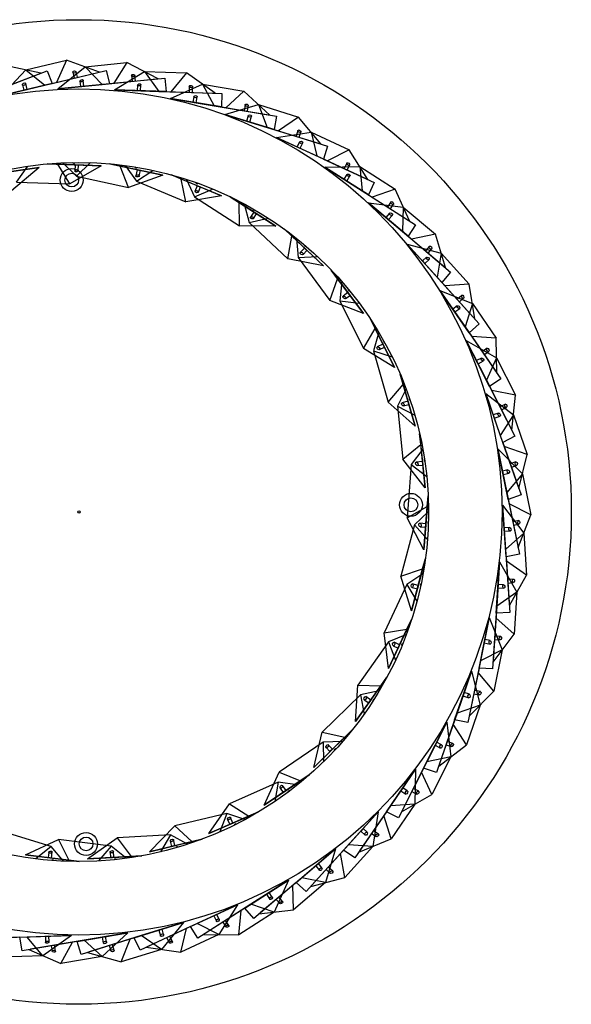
# Model space of a CAD drawing. Header units: millimetres. Extents: x 29 to 95, y 111 to 258.
# Tile 2 of 8: x 71 to 95, y 111 to 154. Entities that reach past the tile are written whole.
import ezdxf

# ---------------------------------------------------------------- set-up
doc = ezdxf.new("R2010")
doc.units = ezdxf.units.MM

msp = doc.modelspace()

# ---------------------------------------------------------------- linework, layer by layer
at = {"color": 7, "linetype": 'Continuous', "lineweight": 25}
for p, q in [((71.367, 152.029), (73.15, 152.456)), ((73.15, 152.456), (72.703, 151.487)), ((74.588, 151.939), (73.15, 152.456)), ((73.96, 152.166), (75.785, 152.352)), ((75.785, 152.352), (75.213, 151.45)), ((77.141, 151.647), (75.785, 152.352)), ((69.733, 151.003), (71.953, 151.861)), ((70.029, 151.118), (72.299, 151.995)), ((70.319, 150.915), (71.367, 152.029)), ((72.019, 151.887), (70.525, 152.209)), ((71.367, 152.029), (72.205, 151.367)), ((72.205, 151.367), (74.519, 151.922)), ((72.299, 151.995), (72.513, 151.441)), ((72.513, 151.441), (74.879, 152.008)), ((72.774, 151.201), (73.96, 152.166)), ((73.421, 151.931), (73.482, 151.674)), ((73.628, 151.709), (73.572, 151.942)), ((73.96, 152.166), (74.703, 151.398)), ((74.879, 152.008), (75.018, 151.431)), ((75.245, 151.158), (76.549, 151.956)), ((75.983, 151.795), (76.01, 151.532)), ((76.549, 151.956), (77.183, 151.096)), ((76.549, 151.956), (78.382, 151.897)), ((78.382, 151.897), (77.695, 151.08)), ((79.632, 151.018), (78.382, 151.897)), ((72.513, 151.441), (70.319, 150.915)), ((70.319, 150.915), (72.205, 151.367)), ((71.224, 151.379), (71.28, 151.145)), ((71.426, 151.18), (71.364, 151.438)), ((75.018, 151.43), (72.774, 151.201)), ((72.774, 151.201), (74.703, 151.398)), ((73.732, 151.541), (73.756, 151.302)), ((73.906, 151.317), (73.879, 151.581)), ((74.703, 151.398), (77.07, 151.639)), ((75.018, 151.431), (77.439, 151.677)), ((76.159, 151.547), (76.135, 151.786)), ((76.239, 151.367), (76.232, 151.126)), ((76.382, 151.121), (76.39, 151.387)), ((77.439, 151.677), (77.499, 151.086)), ((77.688, 150.786), (79.087, 151.402)), ((79.087, 151.402), (79.6, 150.466)), ((79.087, 151.402), (80.895, 151.1)), ((71.28, 151.145), (71.425, 151.18)), ((73.757, 151.302), (73.905, 151.317)), ((75.245, 151.158), (77.183, 151.096)), ((77.499, 151.086), (75.245, 151.158)), ((76.233, 151.126), (76.381, 151.122)), ((77.183, 151.096), (79.561, 151.019)), ((77.499, 151.086), (79.932, 151.008)), ((78.504, 151.319), (78.496, 151.054)), ((78.646, 151.049), (78.653, 151.289)), ((79.932, 151.008), (79.913, 150.414)), ((80.895, 151.1), (80.106, 150.382)), ((82.017, 150.062), (80.895, 151.1)), ((77.688, 150.786), (79.6, 150.466)), ((79.912, 150.413), (77.688, 150.786)), ((78.701, 150.86), (78.662, 150.623)), ((78.662, 150.623), (78.809, 150.598)), ((78.81, 150.598), (78.853, 150.86)), ((80.059, 150.091), (81.528, 150.516)), ((80.94, 150.511), (80.896, 150.249)), ((81.528, 150.516), (81.912, 149.519)), ((81.528, 150.516), (83.28, 149.975)), ((79.6, 150.466), (81.947, 150.073)), ((79.913, 150.414), (82.313, 150.012)), ((80.059, 150.091), (81.912, 149.519)), ((82.215, 149.426), (80.059, 150.091)), ((81.044, 150.225), (81.083, 150.462)), ((81.074, 150.03), (81.003, 149.8)), ((81.004, 149.8), (81.145, 149.756)), ((81.146, 149.756), (81.224, 150.009)), ((82.313, 150.012), (82.215, 149.426)), ((83.28, 149.975), (82.402, 149.368)), ((84.254, 148.797), (83.28, 149.975)), ((81.912, 149.519), (84.186, 148.817)), ((82.215, 149.426), (84.54, 148.708)), ((82.317, 149.087), (83.83, 149.312)), ((83.245, 149.385), (83.167, 149.132)), ((83.311, 149.088), (83.382, 149.317)), ((83.83, 149.312), (84.077, 148.273)), ((83.83, 149.312), (85.494, 148.542)), ((82.317, 149.087), (84.077, 148.273)), ((84.364, 148.14), (82.317, 149.087)), ((83.315, 148.891), (83.213, 148.672)), ((83.35, 148.609), (83.461, 148.85)), ((83.214, 148.672), (83.349, 148.61)), ((84.54, 148.708), (84.365, 148.14)), ((85.494, 148.542), (84.543, 148.058)), ((86.301, 147.245), (85.494, 148.542)), ((72.763, 147.911), (72.298, 147.927)), ((72.298, 147.927), (74.662, 147.845)), ((72.98, 147.973), (73.582, 147.387)), ((73.508, 147.986), (73.509, 147.989)), ((73.582, 147.387), (74.195, 147.981)), ((75.489, 147.831), (75.034, 147.93)), ((75.034, 147.93), (77.347, 147.428)), ((84.077, 148.273), (86.237, 147.274)), ((84.365, 148.14), (86.573, 147.119)), ((85.381, 147.962), (85.27, 147.722)), ((69.606, 147.434), (71.947, 147.777)), ((71.947, 147.777), (70.066, 147.502)), ((71.947, 147.777), (70.74, 146.752)), ((70.965, 147.133), (71.463, 147.827)), ((73.292, 147.053), (72.763, 147.911)), ((74.662, 147.845), (72.763, 147.911)), ((74.662, 147.845), (73.292, 147.053)), ((73.52, 147.885), (73.51, 147.616)), ((73.52, 147.885), (73.669, 147.879)), ((73.661, 147.642), (73.669, 147.879)), ((75.857, 146.893), (75.489, 147.831)), ((77.347, 147.428), (75.489, 147.831)), ((75.714, 147.854), (76.201, 147.17)), ((76.229, 147.671), (76.172, 147.408)), ((76.201, 147.17), (76.911, 147.645)), ((76.229, 147.671), (76.375, 147.639)), ((76.236, 147.773), (76.237, 147.775)), ((76.325, 147.407), (76.376, 147.639)), ((84.421, 147.79), (85.95, 147.812)), ((84.421, 147.79), (86.057, 146.749)), ((86.324, 146.579), (84.421, 147.79)), ((85.406, 147.659), (85.507, 147.877)), ((85.95, 147.812), (86.057, 146.749)), ((85.95, 147.812), (87.497, 146.827)), ((70.965, 147.133), (73.292, 147.053)), ((73.582, 147.387), (75.857, 146.893)), ((77.347, 147.428), (75.857, 146.893)), ((76.201, 147.17), (78.352, 146.277)), ((78.158, 147.266), (77.728, 147.445)), ((77.728, 147.445), (79.913, 146.538)), ((78.352, 146.277), (78.158, 147.266)), ((79.913, 146.538), (78.158, 147.266)), ((78.383, 147.249), (78.74, 146.488)), ((78.882, 147.076), (78.884, 147.077)), ((85.383, 147.463), (85.254, 147.26)), ((85.255, 147.259), (85.38, 147.18)), ((85.381, 147.179), (85.523, 147.403)), ((86.573, 147.119), (86.324, 146.58)), ((78.74, 146.488), (79.523, 146.829)), ((78.857, 146.976), (78.754, 146.728)), ((78.857, 146.976), (78.995, 146.919)), ((78.904, 146.699), (78.995, 146.919)), ((86.057, 146.749), (88.064, 145.471)), ((87.497, 146.827), (86.49, 146.474)), ((88.124, 145.434), (87.497, 146.827)), ((79.913, 146.538), (78.352, 146.277)), ((78.74, 146.488), (80.697, 145.226)), ((80.682, 146.234), (80.291, 146.487)), ((80.291, 146.487), (82.28, 145.204)), ((80.697, 145.226), (80.682, 146.234)), ((82.28, 145.204), (80.682, 146.234)), ((86.324, 146.58), (88.377, 145.273)), ((86.333, 146.225), (87.815, 144.975)), ((88.058, 144.771), (86.333, 146.225)), ((86.333, 146.225), (87.851, 146.042)), ((87.307, 146.267), (87.165, 146.044)), ((80.901, 146.177), (81.117, 145.365)), ((81.319, 145.824), (81.173, 145.598)), ((81.319, 145.824), (81.444, 145.743)), ((81.361, 145.917), (81.363, 145.919)), ((87.243, 145.772), (87.088, 145.588)), ((87.292, 145.964), (87.421, 146.166)), ((87.851, 146.042), (87.815, 144.975)), ((87.851, 146.042), (89.253, 144.86)), ((81.117, 145.365), (81.948, 145.56)), ((81.117, 145.365), (82.816, 143.774)), ((81.316, 145.543), (81.445, 145.743)), ((87.089, 145.588), (87.202, 145.492)), ((87.203, 145.492), (87.374, 145.694)), ((82.28, 145.204), (80.697, 145.226)), ((82.982, 144.768), (82.642, 145.086)), ((82.642, 145.086), (84.37, 143.469)), ((87.815, 144.975), (89.635, 143.441)), ((88.377, 145.273), (88.058, 144.771)), ((82.816, 143.774), (82.982, 144.768)), ((84.37, 143.469), (82.982, 144.768)), ((83.187, 144.672), (83.254, 143.835)), ((88.058, 144.771), (89.918, 143.203)), ((89.253, 144.86), (88.208, 144.645)), ((89.689, 143.396), (89.253, 144.86)), ((83.535, 144.25), (83.351, 144.054)), ((83.482, 143.974), (83.644, 144.148)), ((83.535, 144.25), (83.644, 144.148)), ((83.593, 144.334), (83.595, 144.336)), ((88.02, 144.419), (89.322, 142.982)), ((89.535, 142.748), (88.02, 144.419)), ((88.02, 144.419), (89.5, 144.035)), ((88.991, 144.331), (88.82, 144.129)), ((88.935, 144.032), (89.09, 144.216)), ((84.37, 143.469), (82.816, 143.774)), ((83.254, 143.835), (84.107, 143.879)), ((83.254, 143.835), (84.642, 141.966)), ((88.861, 143.849), (88.683, 143.687)), ((88.684, 143.687), (88.783, 143.577)), ((88.784, 143.576), (88.98, 143.754)), ((89.5, 144.035), (89.322, 142.982)), ((89.5, 144.035), (90.732, 142.677)), ((84.983, 142.914), (84.705, 143.288)), ((84.705, 143.288), (86.116, 141.388)), ((89.918, 143.203), (89.535, 142.748)), ((84.642, 141.966), (84.983, 142.914)), ((86.116, 141.388), (84.983, 142.914)), ((85.167, 142.784), (85.084, 141.948)), ((89.322, 142.982), (90.921, 141.22)), ((85.507, 142.379), (85.509, 142.38)), ((89.45, 142.404), (90.55, 140.807)), ((89.45, 142.404), (90.866, 141.827)), ((90.729, 140.546), (89.45, 142.404)), ((89.535, 142.748), (91.17, 140.946)), ((90.732, 142.677), (89.667, 142.603)), ((90.969, 141.168), (90.732, 142.677)), ((86.116, 141.388), (84.642, 141.966)), ((85.084, 141.948), (86.116, 139.861)), ((85.084, 141.948), (85.931, 141.839)), ((85.434, 142.307), (85.219, 142.146)), ((85.333, 142.044), (85.524, 142.186)), ((85.435, 142.306), (85.524, 142.186)), ((90.401, 142.187), (90.205, 142.01)), ((90.306, 141.898), (90.484, 142.06)), ((90.209, 141.727), (90.01, 141.59)), ((90.011, 141.59), (90.095, 141.467)), ((90.095, 141.467), (90.314, 141.617)), ((90.866, 141.827), (90.55, 140.807)), ((90.866, 141.827), (91.906, 140.316)), ((86.621, 140.733), (86.414, 141.151)), ((86.414, 141.151), (87.464, 139.03)), ((86.116, 139.861), (86.621, 140.733)), ((87.464, 139.03), (86.621, 140.733)), ((90.55, 140.807), (91.899, 138.847)), ((91.17, 140.946), (90.73, 140.546)), ((86.779, 140.572), (86.548, 139.764)), ((90.6, 140.216), (91.477, 138.487)), ((91.62, 138.204), (90.6, 140.216)), ((90.6, 140.216), (91.926, 139.455)), ((90.73, 140.546), (92.11, 138.542)), ((91.906, 140.316), (90.841, 140.385)), ((91.94, 138.789), (91.906, 140.316)), ((87.464, 139.03), (86.116, 139.861)), ((86.548, 139.764), (87.191, 137.527)), ((86.548, 139.764), (87.362, 139.506)), ((86.957, 140.055), (86.716, 139.936)), ((86.81, 139.815), (87.023, 139.92)), ((86.957, 140.054), (87.023, 139.92)), ((87.041, 140.113), (87.043, 140.113)), ((91.513, 139.875), (91.295, 139.725)), ((91.261, 139.444), (91.046, 139.335)), ((91.047, 139.335), (91.114, 139.202)), ((91.114, 139.202), (91.351, 139.321)), ((91.38, 139.601), (91.578, 139.738)), ((91.926, 139.455), (91.477, 138.487)), ((91.926, 139.455), (92.755, 137.82)), ((87.843, 138.295), (87.714, 138.742)), ((87.714, 138.742), (88.368, 136.468)), ((91.477, 138.487), (92.553, 136.364)), ((92.11, 138.542), (91.62, 138.205)), ((87.191, 137.527), (87.843, 138.295)), ((87.97, 138.108), (87.598, 137.354)), ((88.368, 136.468), (87.843, 138.295)), ((91.62, 138.205), (92.721, 136.034)), ((88.146, 137.609), (88.148, 137.61)), ((91.447, 137.895), (92.086, 136.064)), ((92.19, 135.765), (91.447, 137.895)), ((91.447, 137.895), (92.661, 136.964)), ((92.755, 137.82), (91.709, 138.03)), ((92.585, 136.301), (92.755, 137.82)), ((88.368, 136.468), (87.191, 137.527)), ((87.598, 137.354), (87.831, 135.038)), ((87.598, 137.354), (88.353, 136.955)), ((88.052, 137.567), (87.794, 137.493)), ((87.865, 137.358), (88.094, 137.423)), ((88.052, 137.567), (88.093, 137.423)), ((92.307, 137.435), (92.071, 137.315)), ((92.139, 137.181), (92.353, 137.29)), ((92, 137.042), (91.773, 136.962)), ((91.773, 136.962), (91.822, 136.821)), ((91.822, 136.821), (92.073, 136.908)), ((92.661, 136.964), (92.086, 136.064)), ((92.661, 136.964), (93.264, 135.233)), ((88.61, 135.677), (88.563, 136.141)), ((88.563, 136.141), (88.8, 133.786)), ((92.086, 136.064), (92.869, 133.817)), ((92.721, 136.034), (92.191, 135.766)), ((87.831, 135.038), (88.61, 135.677)), ((88.701, 135.471), (88.201, 134.796)), ((88.8, 133.786), (88.61, 135.677)), ((91.978, 135.481), (92.367, 133.582)), ((92.43, 133.271), (91.978, 135.481)), ((91.978, 135.481), (93.056, 134.397)), ((92.191, 135.766), (92.992, 133.468)), ((93.264, 135.233), (92.255, 135.58)), ((88.8, 133.786), (87.831, 135.038)), ((92.893, 133.75), (93.264, 135.233)), ((88.201, 134.796), (88.017, 132.475)), ((88.201, 134.796), (88.872, 134.268)), ((88.686, 134.924), (88.419, 134.897)), ((88.465, 134.751), (88.701, 134.775)), ((88.686, 134.924), (88.701, 134.775)), ((88.785, 134.949), (88.788, 134.949)), ((92.769, 134.911), (92.519, 134.824)), ((92.568, 134.682), (92.795, 134.761)), ((92.412, 134.562), (92.176, 134.514)), ((92.176, 134.513), (92.206, 134.368)), ((92.206, 134.367), (92.466, 134.42)), ((93.056, 134.397), (92.367, 133.582)), ((93.056, 134.397), (93.424, 132.601)), ((88.934, 133.429), (88.747, 131.07)), ((88.897, 132.965), (88.934, 133.429)), ((92.367, 133.582), (92.844, 131.25)), ((92.992, 133.468), (92.431, 133.272)), ((88.017, 132.475), (88.897, 132.965)), ((88.747, 131.07), (88.897, 132.965)), ((92.182, 133.019), (92.314, 131.084)), ((92.336, 130.768), (92.182, 133.019)), ((92.182, 133.019), (93.106, 131.8)), ((92.431, 133.272), (92.919, 130.888)), ((93.424, 132.601), (92.47, 133.079)), ((88.747, 131.07), (88.017, 132.475)), ((88.95, 132.746), (88.337, 132.171)), ((92.859, 131.181), (93.424, 132.601)), ((88.337, 132.171), (87.742, 129.92)), ((88.337, 132.171), (88.904, 131.531)), ((88.838, 132.21), (88.57, 132.232)), ((88.589, 132.08), (88.826, 132.061)), ((88.837, 132.21), (88.826, 132.061)), ((88.94, 132.217), (88.942, 132.216)), ((92.49, 132.05), (92.25, 132.033)), ((92.25, 132.032), (92.26, 131.884)), ((92.89, 132.348), (92.631, 132.295)), ((92.661, 132.148), (92.896, 132.196)), ((92.26, 131.884), (92.524, 131.902)), ((93.106, 131.8), (92.314, 131.084)), ((93.106, 131.8), (93.231, 129.971)), ((92.314, 131.084), (92.476, 128.71)), ((92.919, 130.888), (92.336, 130.769)), ((92.336, 130.769), (92.502, 128.341)), ((88.815, 130.695), (88.21, 128.408)), ((88.696, 130.245), (88.815, 130.695)), ((88.814, 130.688), (88.814, 130.687)), ((88.814, 130.687), (88.814, 130.687)), ((91.909, 128.3), (92.056, 130.551)), ((92.056, 130.551), (91.929, 128.616)), ((92.056, 130.551), (92.81, 129.22)), ((93.231, 129.971), (92.35, 130.572)), ((87.742, 129.92), (88.696, 130.245)), ((88.21, 128.408), (87.742, 129.92)), ((88.709, 130.02), (88.003, 129.563)), ((88.21, 128.408), (88.696, 130.245)), ((92.482, 128.639), (93.231, 129.971)), ((88.003, 129.563), (87.015, 127.455)), ((88.003, 129.563), (88.446, 128.833)), ((88.502, 129.513), (88.243, 129.582)), ((88.502, 129.513), (88.464, 129.368)), ((88.604, 129.501), (88.606, 129.5)), ((91.992, 129.564), (91.982, 129.416)), ((92.232, 129.549), (91.992, 129.565)), ((92.668, 129.791), (92.404, 129.773)), ((92.415, 129.624), (92.654, 129.64)), ((88.234, 129.429), (88.464, 129.368)), ((92.81, 129.22), (91.929, 128.616)), ((91.982, 129.415), (92.247, 129.398)), ((92.81, 129.22), (92.69, 127.39)), ((91.929, 128.616), (91.774, 126.241)), ((91.909, 128.3), (91.75, 125.872)), ((92.502, 128.341), (91.909, 128.3)), ((88.209, 128.026), (87.205, 125.884)), ((88.012, 127.605), (88.209, 128.026)), ((88.208, 128.021), (88.207, 128.019)), ((88.207, 128.019), (88.207, 128.018)), ((91.156, 125.91), (91.603, 128.121)), ((91.603, 128.121), (91.219, 126.221)), ((91.603, 128.121), (92.172, 126.702)), ((92.69, 127.39), (91.896, 128.104)), ((87.015, 127.455), (88.012, 127.605)), ((87.205, 125.884), (87.015, 127.455)), ((87.205, 125.884), (88.012, 127.605)), ((87.984, 127.381), (87.208, 127.058)), ((91.77, 126.17), (92.69, 127.39)), ((92.108, 127.287), (91.844, 127.305)), ((87.208, 127.058), (85.86, 125.16)), ((87.208, 127.058), (87.514, 126.26)), ((87.412, 126.884), (87.627, 126.783)), ((87.691, 126.919), (87.447, 127.033)), ((87.691, 126.919), (87.627, 126.784)), ((87.789, 126.889), (87.791, 126.888)), ((91.407, 127.153), (91.378, 127.007)), ((91.378, 127.006), (91.638, 126.954)), ((91.643, 127.106), (91.407, 127.153)), ((91.834, 127.155), (92.074, 127.139)), ((92.172, 126.702), (91.219, 126.221)), ((92.172, 126.702), (91.809, 124.905)), ((91.219, 126.221), (90.748, 123.888)), ((90.092, 123.643), (90.829, 125.774)), ((90.829, 125.774), (90.196, 123.942)), ((91.157, 125.911), (90.675, 123.525)), ((90.829, 125.774), (91.205, 124.292)), ((91.809, 124.905), (91.118, 125.718)), ((91.75, 125.872), (91.157, 125.911)), ((87.137, 125.508), (85.767, 123.58)), ((85.767, 123.58), (85.86, 125.16)), ((85.86, 125.16), (86.867, 125.129)), ((86.867, 125.129), (87.137, 125.508)), ((87.135, 125.505), (87.133, 125.501)), ((87.133, 125.501), (87.133, 125.501)), ((85.979, 124.734), (84.314, 123.108)), ((85.767, 123.58), (86.867, 125.129)), ((86.8, 124.913), (85.979, 124.734)), ((85.979, 124.734), (86.138, 123.895)), ((90.506, 124.84), (90.458, 124.7)), ((90.734, 124.762), (90.507, 124.841)), ((90.735, 123.819), (91.809, 124.905)), ((90.93, 124.786), (91.165, 124.738)), ((91.219, 124.88), (90.96, 124.933)), ((86.148, 124.527), (86.342, 124.39)), ((86.429, 124.512), (86.21, 124.667)), ((86.429, 124.512), (86.342, 124.39)), ((86.52, 124.465), (86.522, 124.463)), ((91.205, 124.292), (90.196, 123.942)), ((90.457, 124.699), (90.708, 124.612)), ((91.205, 124.292), (90.605, 122.559)), ((90.196, 123.942), (89.418, 121.693)), ((88.735, 121.537), (89.75, 123.551)), ((89.75, 123.551), (88.878, 121.82)), ((90.093, 123.643), (89.298, 121.343)), ((89.75, 123.551), (89.924, 122.032)), ((90.605, 122.559), (90.029, 123.457)), ((90.675, 123.525), (90.093, 123.643)), ((85.632, 123.223), (83.939, 121.569)), ((83.939, 121.569), (84.314, 123.108)), ((84.314, 123.108), (85.299, 122.897)), ((85.299, 122.897), (85.632, 123.223)), ((85.63, 123.22), (85.627, 123.216)), ((85.627, 123.216), (85.627, 123.216)), ((84.355, 122.667), (82.426, 121.364)), ((83.939, 121.569), (85.299, 122.897)), ((85.195, 122.697), (84.355, 122.667)), ((84.355, 122.667), (84.361, 121.813)), ((84.758, 122.368), (84.57, 122.561)), ((89.305, 122.669), (89.238, 122.536)), ((89.521, 122.561), (89.306, 122.669)), ((89.395, 121.626), (90.605, 122.559)), ((89.718, 122.558), (89.945, 122.48)), ((90.017, 122.613), (89.767, 122.7)), ((84.484, 122.434), (84.65, 122.264)), ((84.758, 122.368), (84.65, 122.264)), ((84.839, 122.306), (84.84, 122.304)), ((89.238, 122.535), (89.475, 122.416)), ((88.878, 121.82), (87.807, 119.694)), ((89.924, 122.032), (88.878, 121.82)), ((89.924, 122.032), (89.099, 120.394)), ((81.783, 119.918), (82.426, 121.364)), ((82.426, 121.364), (83.358, 120.982)), ((87.11, 119.631), (88.384, 121.492)), ((88.384, 121.492), (87.289, 119.892)), ((88.736, 121.537), (87.641, 119.364)), ((88.384, 121.492), (88.354, 119.963)), ((89.099, 120.394), (88.647, 121.361)), ((89.298, 121.343), (88.736, 121.537)), ((82.388, 120.924), (80.257, 119.986)), ((83.744, 121.242), (81.783, 119.918)), ((81.783, 119.918), (83.358, 120.982)), ((82.388, 120.924), (82.241, 120.083)), ((83.219, 120.803), (82.388, 120.924)), ((83.358, 120.982), (83.744, 121.242)), ((83.742, 121.241), (83.737, 121.237)), ((83.737, 121.237), (83.737, 121.236)), ((82.473, 120.671), (82.606, 120.474)), ((82.731, 120.558), (82.58, 120.78)), ((82.73, 120.558), (82.606, 120.474)), ((82.799, 120.482), (82.8, 120.48)), ((87.741, 120.553), (87.96, 120.403)), ((87.826, 120.676), (87.742, 120.554)), ((88.025, 120.541), (87.826, 120.677)), ((88.22, 120.512), (88.434, 120.404)), ((88.524, 120.527), (88.287, 120.646)), ((79.366, 118.678), (80.257, 119.986)), ((80.257, 119.986), (81.106, 119.443)), ((87.776, 119.631), (89.099, 120.394)), ((80.141, 119.56), (77.877, 119.018)), ((81.532, 119.631), (79.366, 118.678)), ((80.141, 119.56), (79.846, 118.758)), ((80.938, 119.292), (80.141, 119.56)), ((81.106, 119.443), (81.532, 119.631)), ((81.531, 119.63), (81.524, 119.627)), ((81.524, 119.627), (81.524, 119.626)), ((85.245, 117.958), (86.756, 119.633)), ((86.756, 119.633), (85.457, 118.193)), ((87.11, 119.631), (85.736, 117.623)), ((87.289, 119.892), (85.944, 117.928)), ((86.756, 119.633), (86.522, 118.122)), ((87.641, 119.364), (87.11, 119.631)), ((88.354, 119.963), (87.289, 119.892)), ((88.354, 119.963), (87.318, 118.45)), ((79.366, 118.678), (81.106, 119.443)), ((80.18, 119.295), (80.275, 119.078)), ((80.412, 119.138), (80.276, 119.078)), ((80.413, 119.138), (80.304, 119.384)), ((87.318, 118.45), (86.999, 119.469)), ((72.475, 118.113), (70.253, 118.808)), ((76.766, 117.889), (77.877, 119.018)), ((77.877, 119.018), (78.615, 118.332)), ((80.467, 119.051), (80.467, 119.049)), ((86.093, 118.899), (85.994, 118.789)), ((85.994, 118.788), (86.191, 118.611)), ((86.273, 118.739), (86.094, 118.9)), ((86.462, 118.684), (86.66, 118.548)), ((86.765, 118.658), (86.547, 118.808)), ((71.357, 117.753), (72.793, 118.419)), ((72.793, 118.419), (73.243, 117.517)), ((75.103, 118.131), (72.793, 118.419)), ((74.068, 117.578), (75.362, 118.49)), ((77.686, 118.619), (75.362, 118.49)), ((75.362, 118.49), (75.966, 117.683)), ((79.068, 118.44), (76.766, 117.889)), ((76.766, 117.889), (78.615, 118.332)), ((77.686, 118.619), (77.253, 117.883)), ((77.677, 118.352), (77.733, 118.121)), ((78.423, 118.213), (77.686, 118.619)), ((77.879, 118.155), (77.816, 118.417)), ((78.615, 118.332), (79.068, 118.44)), ((79.067, 118.44), (79.059, 118.438)), ((79.059, 118.438), (79.059, 118.437)), ((85.905, 117.869), (87.318, 118.45)), ((72.475, 118.113), (71.811, 117.575)), ((72.372, 117.865), (72.343, 117.63)), ((73.022, 117.474), (72.475, 118.113)), ((72.492, 117.611), (72.525, 117.878)), ((75.103, 118.131), (74.546, 117.484)), ((75.047, 117.87), (75.06, 117.633)), ((75.755, 117.601), (75.103, 118.131)), ((75.21, 117.641), (75.195, 117.909)), ((77.878, 118.155), (77.733, 118.121)), ((77.916, 118.06), (77.917, 118.058)), ((83.173, 116.549), (84.894, 118.008)), ((84.894, 118.008), (83.415, 116.754)), ((85.245, 117.958), (83.615, 116.151)), ((85.457, 118.193), (83.863, 116.426)), ((84.894, 118.008), (84.461, 116.541)), ((85.736, 117.623), (85.245, 117.958)), ((86.522, 118.122), (85.294, 116.76)), ((86.522, 118.122), (85.457, 118.193)), ((71.357, 117.753), (73.243, 117.517)), ((73.705, 117.46), (71.357, 117.753)), ((72.492, 117.611), (72.343, 117.63)), ((72.494, 117.509), (72.493, 117.506)), ((73.243, 117.517), (73.705, 117.46)), ((73.696, 117.461), (73.696, 117.46)), ((73.705, 117.46), (73.696, 117.461)), ((76.43, 117.709), (74.068, 117.578)), ((74.068, 117.578), (75.966, 117.683)), ((75.21, 117.641), (75.06, 117.633)), ((75.23, 117.54), (75.23, 117.538)), ((75.966, 117.683), (76.43, 117.709)), ((76.43, 117.709), (76.422, 117.708)), ((76.422, 117.708), (76.422, 117.707)), ((85.294, 116.76), (85.114, 117.812)), ((84.026, 117.272), (84.198, 117.07)), ((84.14, 117.369), (84.027, 117.273)), ((84.296, 117.186), (84.141, 117.369)), ((84.477, 117.106), (84.655, 116.945)), ((84.774, 117.04), (84.577, 117.218)), ((80.933, 115.429), (82.832, 116.645)), ((82.832, 116.645), (81.199, 115.6)), ((83.174, 116.549), (81.318, 114.976)), ((83.415, 116.754), (81.6, 115.215)), ((82.832, 116.645), (82.208, 115.249)), ((84.461, 116.541), (83.063, 115.356)), ((83.615, 116.151), (83.174, 116.549)), ((84.461, 116.541), (83.415, 116.754)), ((83.815, 116.373), (85.294, 116.76)), ((82, 116.112), (81.875, 116.032)), ((82.13, 115.91), (82.001, 116.113)), ((83.063, 115.356), (83.024, 116.422)), ((81.874, 116.032), (82.017, 115.808)), ((82.299, 115.807), (82.454, 115.624)), ((82.584, 115.702), (82.413, 115.904)), ((78.563, 114.617), (80.608, 115.57)), ((80.608, 115.57), (78.85, 114.751)), ((80.933, 115.429), (78.884, 114.117)), ((81.199, 115.6), (79.195, 114.317)), ((80.608, 115.57), (79.803, 114.269)), ((80.664, 114.261), (80.768, 115.323)), ((82.208, 115.249), (80.664, 114.261)), ((81.318, 114.976), (80.933, 115.429)), ((82.208, 115.249), (81.199, 115.6)), ((81.546, 115.169), (83.063, 115.356)), ((79.576, 115.089), (79.688, 114.849)), ((79.712, 115.152), (79.577, 115.09)), ((79.814, 114.934), (79.712, 115.153)), ((79.967, 114.81), (80.096, 114.608)), ((80.236, 114.668), (80.093, 114.891)), ((76.106, 114.129), (78.259, 114.8)), ((78.563, 114.617), (76.357, 113.59)), ((78.259, 114.8), (76.408, 114.223)), ((78.85, 114.751), (76.693, 113.747)), ((77.173, 114.462), (77.252, 114.208)), ((77.316, 114.506), (77.174, 114.462)), ((78.259, 114.8), (77.288, 113.619)), ((77.388, 114.276), (77.316, 114.506)), ((78.141, 113.495), (78.385, 114.534)), ((78.884, 114.117), (78.563, 114.617)), ((79.803, 114.269), (78.85, 114.751)), ((71.107, 114.15), (68.675, 114.066)), ((71.423, 114.161), (69.045, 114.079)), ((71.107, 114.15), (73.361, 114.229)), ((71.207, 113.564), (71.107, 114.15)), ((73.606, 113.972), (71.207, 113.564)), ((73.361, 114.229), (71.423, 114.161)), ((72.113, 113.346), (71.423, 114.161)), ((73.918, 114.025), (71.572, 113.626)), ((73.361, 114.229), (72.113, 113.346)), ((72.224, 114.189), (72.233, 113.924)), ((72.373, 114.194), (72.225, 114.189)), ((72.382, 113.954), (72.374, 114.194)), ((73.606, 113.972), (75.829, 114.35)), ((73.783, 113.405), (73.606, 113.972)), ((76.106, 114.129), (73.783, 113.405)), ((75.829, 114.35), (73.918, 114.025)), ((74.71, 113.309), (73.918, 114.025)), ((76.408, 114.223), (74.136, 113.515)), ((74.708, 114.16), (74.752, 113.898)), ((74.855, 114.185), (74.709, 114.16)), ((75.829, 114.35), (74.71, 113.309)), ((74.896, 113.947), (74.856, 114.185)), ((75.538, 113.073), (75.919, 114.07)), ((76.357, 113.59), (76.106, 114.129)), ((77.288, 113.619), (76.408, 114.223)), ((77.523, 114.133), (77.624, 113.915)), ((77.771, 113.956), (77.659, 114.196)), ((79.803, 114.269), (78.141, 113.495)), ((79.135, 114.278), (80.664, 114.261)), ((71.501, 113.614), (72.902, 113.002)), ((72.475, 113.78), (72.515, 113.543)), ((72.667, 113.544), (72.623, 113.805)), ((72.902, 113.002), (73.412, 113.939)), ((75.011, 113.787), (75.082, 113.558)), ((75.233, 113.579), (75.154, 113.832)), ((77.288, 113.619), (75.538, 113.073)), ((76.628, 113.716), (78.141, 113.495)), ((72.113, 113.346), (70.28, 113.282)), ((74.71, 113.309), (72.902, 113.002)), ((74.068, 113.494), (75.538, 113.073))]:
    msp.add_line(p, q, dxfattribs=at)
for centre, radius in [((73.686, 132.725), 21.5), ((73.686, 132.725), 18.474), ((73.686, 132.725), 15.265), ((73.373, 147.221), 0.5), ((73.373, 147.221), 0.3), ((88.182, 133.038), 0.5), ((88.182, 133.038), 0.3), ((73.686, 132.725), 0.05), ((73.999, 118.228), 0.5), ((73.999, 118.228), 0.3)]:
    msp.add_circle(centre, radius, dxfattribs=at)
for centre, major_axis, ratio in [((73.496, 151.937), (0.0766, -0.0023), 0.61821), ((76.059, 151.791), (0.0756, -0.0125), 0.61821), ((71.294, 151.409), (0.0672, 0.0368), 0.61821), ((73.805, 151.561), (0.0715, 0.0275), 0.61821), ((76.315, 151.377), (0.0746, 0.0177), 0.61821), ((78.579, 151.304), (0.0733, -0.0225), 0.61821), ((78.777, 150.86), (0.0763, 0.0076), 0.61821), ((81.012, 150.486), (0.0696, -0.032), 0.61821), ((81.149, 150.019), (0.0766, -0.0026), 0.61821), ((83.314, 149.351), (0.0647, -0.041), 0.61821), ((83.388, 148.87), (0.0756, -0.0128), 0.61821), ((85.444, 147.92), (0.0587, -0.0493), 0.61821), ((73.586, 147.629), (0.0744, 0.0219), 0.592191), ((85.453, 147.433), (0.0732, -0.0228), 0.61821), ((76.249, 147.407), (0.0771, 0.0082), 0.592191), ((78.829, 146.714), (0.0773, -0.0057), 0.592191), ((87.364, 146.217), (-0.0516, 0.0567), 0.61821), ((87.309, 145.733), (0.0695, -0.0323), 0.61821), ((81.244, 145.571), (0.0751, -0.0194), 0.592191), ((83.417, 144.014), (0.0704, -0.0325), 0.592191), ((89.04, 144.273), (-0.0436, 0.063), 0.61821), ((88.921, 143.802), (0.0646, -0.0413), 0.61821), ((85.276, 142.095), (0.0635, -0.0445), 0.592191), ((90.443, 142.124), (-0.0348, 0.0683), 0.61821), ((90.261, 141.672), (0.0585, -0.0495), 0.61821), ((86.763, 139.875), (-0.0545, 0.0551), 0.592191), ((91.546, 139.806), (-0.0254, 0.0723), 0.61821), ((91.306, 139.383), (-0.0514, 0.0569), 0.61821), ((87.83, 137.425), (-0.0438, 0.064), 0.592191), ((92.33, 137.363), (-0.0155, 0.0751), 0.61821), ((92.036, 136.975), (-0.0433, 0.0632), 0.61821), ((88.442, 134.824), (-0.0316, 0.0708), 0.592191), ((92.782, 134.836), (-0.0054, 0.0765), 0.61821), ((92.439, 134.491), (-0.0345, 0.0684), 0.61821), ((88.579, 132.156), (-0.0185, 0.0753), 0.592191), ((92.507, 131.976), (-0.0251, 0.0724), 0.61821), ((92.893, 132.272), (0.0049, 0.0765), 0.61821), ((88.238, 129.505), (-0.0048, 0.0774), 0.592191), ((92.239, 129.474), (-0.0152, 0.0751), 0.61821), ((92.661, 129.716), (0.015, 0.0752), 0.61821), ((92.091, 127.213), (0.0249, 0.0725), 0.61821), ((87.43, 126.959), (0.0091, 0.077), 0.592191), ((91.64, 127.03), (-0.0051, 0.0765), 0.61821), ((90.721, 124.687), (0.0052, 0.0765), 0.61821), ((91.192, 124.809), (0.0343, 0.0685), 0.61821), ((86.179, 124.597), (0.0227, 0.0741), 0.592191), ((84.527, 122.497), (0.0356, 0.0689), 0.592191), ((89.498, 122.488), (0.0153, 0.0751), 0.61821), ((89.981, 122.547), (0.0432, 0.0633), 0.61821), ((82.527, 120.726), (0.0473, 0.0614), 0.592191), ((87.992, 120.472), (0.0252, 0.0724), 0.61821), ((88.479, 120.465), (0.0512, 0.057), 0.61821), ((80.242, 119.34), (0.0575, 0.052), 0.592191), ((86.232, 118.675), (0.0346, 0.0684), 0.61821), ((77.747, 118.384), (0.0659, 0.0409), 0.592191), ((86.713, 118.603), (0.0584, 0.0497), 0.61821), ((72.449, 117.872), (0.076, 0.0151), 0.592191), ((75.121, 117.889), (0.0721, 0.0284), 0.592191), ((84.247, 117.128), (0.0434, 0.0632), 0.61821), ((84.714, 116.993), (0.0645, 0.0415), 0.61821), ((82.074, 115.859), (0.0515, 0.0568), 0.61821), ((82.519, 115.663), (0.0694, 0.0325), 0.61821), ((79.751, 114.892), (0.0586, 0.0494), 0.61821), ((80.166, 114.638), (0.0731, 0.023), 0.61821), ((72.308, 113.939), (0.0732, 0.0227), 0.61821), ((74.824, 113.923), (0.0695, 0.0322), 0.61821), ((77.32, 114.242), (0.0646, 0.0412), 0.61821), ((77.698, 113.935), (0.0755, 0.013), 0.61821), ((72.591, 113.543), (0.0763, -0.0074), 0.61821), ((75.157, 113.568), (0.0766, 0.0028), 0.61821)]:
    msp.add_ellipse(centre, major_axis=major_axis, ratio=ratio, dxfattribs=at)
for centre, major_axis, start_param, end_param in [((73.438, 148.018), (0.0667, -0.0395), 4.503866, 5.222716), ((73.438, 148.018), (0.0667, -0.0395), 5.222716, 6.477032), ((76.173, 147.816), (0.0586, -0.0507), 4.503866, 5.222716), ((76.173, 147.816), (0.0586, -0.0507), 5.222716, 6.477032), ((78.828, 147.129), (-0.0486, 0.0604), 1.362273, 2.081123), ((78.828, 147.129), (-0.0486, 0.0604), 2.081123, 3.33544), ((81.317, 145.98), (-0.0371, 0.0681), 1.362273, 2.081123), ((81.317, 145.98), (-0.0371, 0.0681), 2.081123, 3.33544), ((83.561, 144.404), (-0.0243, 0.0736), 1.362273, 2.081123), ((83.561, 144.404), (-0.0243, 0.0736), 2.081123, 3.33544), ((85.488, 142.453), (-0.0108, 0.0768), 1.362273, 2.081123), ((85.488, 142.453), (-0.0108, 0.0768), 2.081123, 3.33544), ((87.035, 140.189), (0.0031, 0.0775), 1.362273, 2.081123), ((87.035, 140.189), (0.0031, 0.0775), 2.081123, 3.33544), ((88.154, 137.685), (0.0169, 0.0757), 1.362273, 2.081123), ((88.154, 137.685), (0.0169, 0.0757), 2.081123, 3.33544), ((88.807, 135.022), (0.0301, 0.0714), 1.362273, 2.081123), ((88.807, 135.022), (0.0301, 0.0714), 2.081123, 3.33544), ((88.974, 132.285), (0.0424, 0.0649), 2.081123, 3.33544), ((88.974, 132.285), (0.0424, 0.0649), 1.362273, 2.081123), ((88.65, 129.563), (0.0533, 0.0563), 2.081123, 3.33544), ((88.65, 129.563), (0.0533, 0.0563), 1.362273, 2.081123), ((87.845, 126.941), (0.0625, 0.0459), 2.081123, 3.33544), ((87.845, 126.941), (0.0625, 0.0459), 1.362273, 2.081123), ((86.585, 124.506), (0.0697, 0.034), 2.081123, 3.33544), ((86.585, 124.506), (0.0697, 0.034), 1.362273, 2.081123), ((84.91, 122.335), (0.0746, 0.021), 2.081123, 3.33544), ((84.91, 122.335), (0.0746, 0.021), 1.362273, 2.081123), ((82.874, 120.498), (0.0772, 0.0073), 2.081123, 3.33544), ((82.874, 120.498), (0.0772, 0.0073), 1.362273, 2.081123), ((80.543, 119.054), (0.0773, -0.0066), 2.081123, 3.33544), ((80.543, 119.054), (0.0773, -0.0066), 1.362273, 2.081123), ((77.992, 118.049), (0.0748, -0.0203), 2.081123, 3.33544), ((77.992, 118.049), (0.0748, -0.0203), 1.362273, 2.081123), ((72.561, 117.471), (0.0629, -0.0453), 2.081123, 3.33544), ((72.561, 117.471), (0.0629, -0.0453), 1.362273, 2.081123), ((75.302, 117.516), (0.07, -0.0333), 2.081123, 3.33544), ((75.302, 117.516), (0.07, -0.0333), 1.362273, 2.081123)]:
    msp.add_ellipse(centre, major_axis=major_axis, ratio=0.592191, start_param=start_param, end_param=end_param, dxfattribs=at)

doc.saveas('drawing.dxf')
